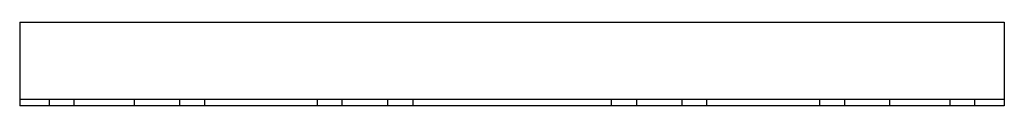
# Model space of a CAD drawing. Header units: millimetres. Extents: x -235 to 235, y -20 to 20.
import ezdxf

# ---------------------------------------------------------------- set-up
doc = ezdxf.new("R2010")
doc.units = ezdxf.units.MM
doc.layers.add('HIDDEN', color=7, linetype='Continuous')
doc.layers.add('THICK', color=7, linetype='Continuous')

msp = doc.modelspace()

# ---------------------------------------------------------------- linework, layer by layer
at = {"layer": 'HIDDEN'}
for p, q in [((-235, 20), (-235, 20)), ((235, 20), (235, 20)), ((-235, -17), (-235, -17)), ((235, -17), (-235, -17)), ((-221, -17), (-221, -20)), ((-209, -20), (-209, -17)), ((-180.29, -17), (-180.29, -20)), ((-158.71, -17), (-158.71, -20)), ((-146.71, -17), (-146.71, -20)), ((-93, -17), (-93, -20)), ((-81, -20), (-81, -17)), ((-59.4, -17), (-59.4, -20)), ((-47.4, -17), (-47.4, -20)), ((47.4, -17), (47.4, -20)), ((59.4, -17), (59.4, -20)), ((81, -17), (81, -20)), ((93, -20), (93, -17)), ((146.71, -17), (146.71, -20)), ((158.71, -17), (158.71, -20)), ((180.29, -20), (180.29, -17)), ((209, -17), (209, -20)), ((221, -20), (221, -17)), ((235, -17), (235, -17)), ((-235, -20), (-235, -20)), ((235, -20), (235, -20))]:
    msp.add_line(p, q, dxfattribs=at)
at = {"layer": 'THICK'}
for p, q in [((-235, 20), (-235, -20)), ((-235, 20), (235, 20)), ((235, 20), (235, -20)), ((235, -20), (-235, -20))]:
    msp.add_line(p, q, dxfattribs=at)

doc.saveas('drawing.dxf')
